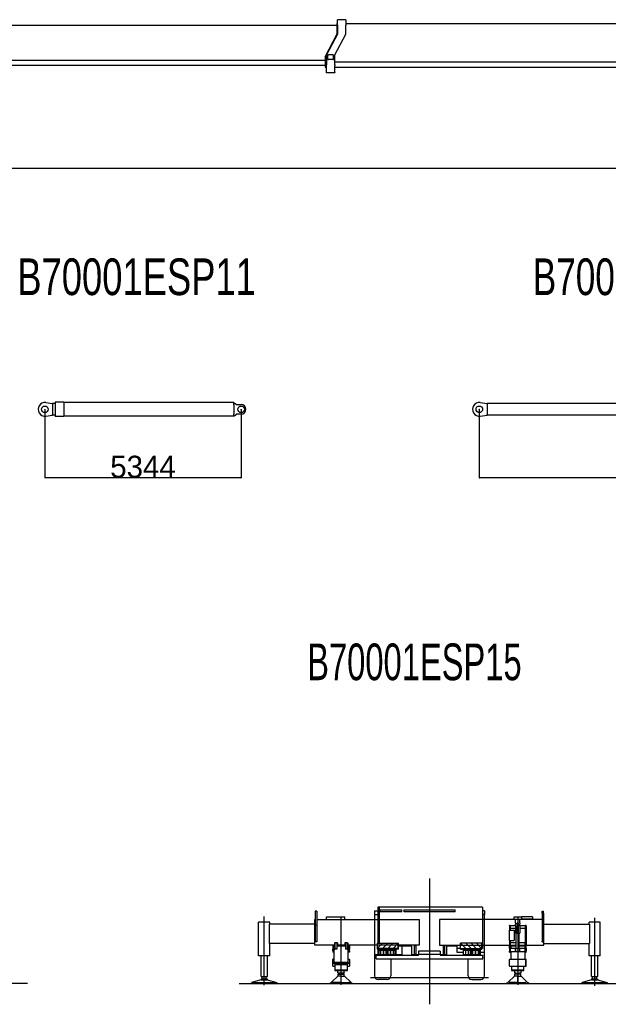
# Model space of a CAD drawing. Extents: x -4168 to 80734, y 199 to 57500.
# Tile 34 of 71: x 28400 to 44434, y 513 to 27339. Entities that reach past the tile are written whole.
import ezdxf

# ---------------------------------------------------------------- set-up
doc = ezdxf.new("R2010")
doc.units = 0
doc.header["$PDMODE"] = 35
doc.layers.get('0').update_dxf_attribs({"linetype": 'CONTINUOUS'})
doc.layers.get('DEFPOINTS').update_dxf_attribs({"linetype": 'CONTINUOUS'})
doc.styles.add('MX_DIMTXSTY_2', font='txt.shx', dxfattribs={"width": 1.1, "bigfont": 'extfont.shx'})
doc.styles.add('MX_NOTE_STANDARD', font='txt.shx', dxfattribs={"bigfont": 'extfont.shx'})
doc.dimstyles.new('MXDIMSTYLE', dxfattribs={"dimtxt": 2.8, "dimasz": 2.5, "dimexe": 1, "dimexo": 0.5, "dimgap": 0.5, "dimtad": 1, "dimdsep": 46, "dimtxsty": 'MX_NOTE_STANDARD', "dimblk1": 'OPEN30', "dimblk2": 'OPEN30', "dimsah": 1, "dimcen": 2.5, "dimadec": 0, "dimazin": 0, "dimtfac": 1, "dimtmove": 0, "dimatfit": 3, "dimldrblk": 'OPEN30', "dimfxl": 1, "dimtzin": 0, "dimarcsym": 0})

# ---------------------------------------------------------------- blocks, each defined once
blk = doc.blocks.new('_OPEN30')
at = {"color": 0, "linetype": 'ByBlock', "lineweight": -2}
for p, q in [((-1, 0.267949), (0, 0)), ((0, 0), (-1, -0.267949)), ((0, 0), (-1, 0))]:
    blk.add_line(p, q, dxfattribs=at)
blk = doc.blocks.new('*D10')
at = {"color": 0, "linetype": 'Continuous', "lineweight": -2}
for p, q in [((29086.189595, 16723.112703), (29086.189595, 14853.584383)), ((34430.1899, 16723.112703), (34430.1899, 14853.584383)), ((34427.4199, 14854.584383), (29088.959595, 14854.584383))]:
    blk.add_line(p, q, dxfattribs=at)
at = {"layer": 'DEFPOINTS', "color": 0, "linetype": 'Continuous', "lineweight": 0}
for p in [(29086.189595, 16723.612703), (34430.1899, 16723.612703), (29086.189595, 14854.584383)]:
    blk.add_point(p, dxfattribs=at)
at = {"color": 0, "linetype": 'Continuous', "lineweight": -2, "xscale": 2.77, "yscale": 2.77, "zscale": 2.77, "rotation": 180}
blk.add_blockref('_OPEN30', (29086.189595, 14854.584383), dxfattribs=at)
at = {"color": 0, "linetype": 'Continuous', "lineweight": -2, "xscale": 2.77, "yscale": 2.77, "zscale": 2.77}
blk.add_blockref('_OPEN30', (34430.1899, 14854.584383), dxfattribs=at)
at = {"color": 0, "linetype": 'Continuous', "insert": (31758.189656, 15155.084383), "char_height": 600, "attachment_point": 5, "line_spacing_factor": 0.792857}
blk.add_mtext('\\A1;5344', dxfattribs=at)
blk = doc.blocks.new('*D9')
at = {"color": 0, "linetype": 'Continuous', "lineweight": -2}
for p, q in [((40920.736606, 16723.112703), (40920.736606, 14853.584383)), ((50646.736911, 16723.112703), (50646.736911, 14853.584383)), ((50643.966911, 14854.584383), (40923.506606, 14854.584383))]:
    blk.add_line(p, q, dxfattribs=at)
at = {"layer": 'DEFPOINTS', "color": 0, "linetype": 'Continuous', "lineweight": 0}
for p in [(40920.736606, 16723.612703), (50646.736911, 16723.612703), (40920.736606, 14854.584383)]:
    blk.add_point(p, dxfattribs=at)
at = {"color": 0, "linetype": 'Continuous', "lineweight": -2, "xscale": 2.77, "yscale": 2.77, "zscale": 2.77, "rotation": 180}
blk.add_blockref('_OPEN30', (40920.736606, 14854.584383), dxfattribs=at)
at = {"color": 0, "linetype": 'Continuous', "lineweight": -2, "xscale": 2.77, "yscale": 2.77, "zscale": 2.77}
blk.add_blockref('_OPEN30', (50646.736911, 14854.584383), dxfattribs=at)
at = {"color": 0, "linetype": 'Continuous', "insert": (45783.736911, 15155.084383), "char_height": 600, "attachment_point": 5, "line_spacing_factor": 0.792857}
blk.add_mtext('\\A1;9726', dxfattribs=at)
blk = doc.blocks.new('*D8')
at = {"color": 0, "linetype": 'Continuous', "lineweight": -2}
for p, q in [((80430.452327, 27106.943203), (80430.452327, 23285.780361)), ((16430.452327, 25656.943203), (16430.452327, 23285.780361)), ((80427.682327, 23286.780361), (16433.222327, 23286.780361))]:
    blk.add_line(p, q, dxfattribs=at)
at = {"layer": 'DEFPOINTS', "color": 0, "linetype": 'Continuous', "lineweight": 0}
for p in [(80430.452327, 27107.443203), (16430.452327, 25657.443203), (16430.452327, 23286.780361)]:
    blk.add_point(p, dxfattribs=at)
at = {"color": 0, "linetype": 'Continuous', "lineweight": -2, "xscale": 2.77, "yscale": 2.77, "zscale": 2.77, "rotation": 180}
blk.add_blockref('_OPEN30', (16430.452327, 23286.780361), dxfattribs=at)
at = {"color": 0, "linetype": 'Continuous', "lineweight": -2, "xscale": 2.77, "yscale": 2.77, "zscale": 2.77}
blk.add_blockref('_OPEN30', (80430.452327, 23286.780361), dxfattribs=at)
at = {"color": 0, "linetype": 'Continuous', "insert": (48430.452327, 23587.280361), "char_height": 600, "attachment_point": 5, "line_spacing_factor": 0.792857, "style": 'MX_DIMTXSTY_2'}
blk.add_mtext('\\A1;64000', dxfattribs=at)

msp = doc.modelspace()

# ---------------------------------------------------------------- linework, layer by layer
at = {"color": 5, "linetype": 'Continuous'}
for p, q in [((27172.45, 27193.44), (37050.45, 27193.44)), ((37050.45, 27030.24), (37050.45, 27237.44)), ((37050.45, 27237.44), (37059.45, 27237.44)), ((37285.45, 27339.44), (37059.45, 27339.44)), ((37059.45, 27189.44), (37059.45, 27339.44)), ((37059.45, 27189.44), (37059.45, 26945.44)), ((37285.45, 27339.44), (37285.45, 27189.44)), ((37285.45, 27237.44), (47160.45, 27237.44)), ((37285.45, 26943.44), (37285.45, 27189.44)), ((36720.45, 26330.44), (37050.45, 26950.44)), ((37059.45, 26945.44), (36760.45, 26380.44)), ((36985.45, 26378.44), (37285.45, 26943.44)), ((37050.45, 26950.44), (37050.45, 27030.24)), ((36720.45, 26330.44), (36720.45, 26190.04)), ((36760.45, 26380.44), (36760.45, 26113.02)), ((36793.95, 26382.44), (36810.71, 26382.44)), ((36793.95, 26258.44), (36793.95, 26382.44)), ((36934.19, 26382.44), (36810.71, 26382.44)), ((36934.19, 26382.44), (36950.95, 26382.44)), ((36950.95, 26258.44), (36950.95, 26382.44)), ((36985.45, 26113.02), (36985.45, 26378.44)), ((26905.45, 26238.54), (36720.45, 26238.54)), ((26905.45, 26100.44), (36720.45, 26100.44)), ((36720.45, 26190.04), (36760.45, 26190.04)), ((36720.45, 26190.04), (36720.45, 26050.81)), ((36720.45, 26050.81), (36720.45, 26044.44)), ((36720.45, 26044.44), (36760.45, 26044.44)), ((36760.45, 26085.62), (36760.45, 26113.02)), ((36760.45, 25903.09), (36760.45, 26085.62)), ((36793.95, 26258.44), (36810.71, 26258.44)), ((36934.19, 26258.44), (36810.71, 26258.44)), ((36934.19, 26258.44), (36950.95, 26258.44)), ((36985.45, 26190.04), (46800.45, 26190.04)), ((36985.45, 26113.02), (36985.45, 26085.62)), ((36985.45, 25903.09), (36985.45, 26085.62)), ((36985.45, 26044.44), (46800.45, 26044.44)), ((36760.45, 25894.44), (36760.45, 25903.09)), ((36985.45, 25894.44), (36760.45, 25894.44)), ((36985.45, 25903.09), (36985.45, 25894.44))]:
    msp.add_line(p, q, dxfattribs=at)
at = {"color": 190, "linetype": 'Continuous'}
for p, q in [((29109.32, 16907.16), (29296.19, 16883.61)), ((29599.19, 16921.61), (29364.19, 16921.61)), ((29364.19, 16921.61), (29364.19, 16723.61)), ((29599.19, 16921.61), (29599.19, 16723.61)), ((34230.19, 16910.81), (29599.19, 16910.81)), ((34230.19, 16910.81), (34230.19, 16901.36)), ((34230.19, 16901.36), (34245.19, 16901.36)), ((34230.19, 16844.42), (34230.19, 16901.36)), ((34245.19, 16901.36), (34310.19, 16856.11)), ((40943.87, 16907.16), (41130.74, 16883.61)), ((29296.19, 16867.07), (29296.19, 16883.61)), ((29364.19, 16881.11), (29296.19, 16881.11)), ((29296.19, 16867.07), (29296.19, 16723.61)), ((29296.19, 16723.61), (29296.19, 16580.15)), ((29364.19, 16723.61), (29364.19, 16525.61)), ((29599.19, 16723.61), (29599.19, 16525.61)), ((34230.19, 16844.42), (34230.19, 16723.61)), ((34230.19, 16723.61), (34230.19, 16602.8)), ((34310.19, 16856.11), (34430.19, 16856.11)), ((41130.74, 16867.07), (41130.74, 16883.61)), ((45580.74, 16881.11), (41130.74, 16881.11)), ((41130.74, 16867.07), (41130.74, 16723.61)), ((41130.74, 16723.61), (41130.74, 16580.15)), ((29109.32, 16540.06), (29296.19, 16563.61)), ((29296.19, 16563.61), (29296.19, 16580.15)), ((29364.19, 16566.11), (29296.19, 16566.11)), ((29599.19, 16525.61), (29364.19, 16525.61)), ((34230.19, 16536.41), (29599.19, 16536.41)), ((34230.19, 16545.86), (34230.19, 16602.8)), ((34230.19, 16545.86), (34245.19, 16545.86)), ((34230.19, 16545.86), (34230.19, 16536.41)), ((34245.19, 16545.86), (34310.19, 16591.11)), ((34430.19, 16591.11), (34310.19, 16591.11)), ((40943.87, 16540.06), (41130.74, 16563.61)), ((41130.74, 16563.61), (41130.74, 16580.15)), ((45580.74, 16566.11), (41130.74, 16566.11))]:
    msp.add_line(p, q, dxfattribs=at)
at = {"color": 104, "linetype": 'Continuous'}
for p, q in [((39561.66, 3938.03), (39561.66, 513.24)), ((38061.66, 3059.8), (38061.66, 2959.8)), ((38061.66, 3059.8), (38151.66, 3059.8)), ((38061.66, 2959.8), (38061.66, 1862.8)), ((38061.66, 2959.8), (38151.66, 2959.8)), ((38201.66, 3162.8), (38151.66, 3162.8)), ((38151.66, 3162.8), (38151.66, 3032.8)), ((38151.66, 3032.8), (38151.66, 2686.5)), ((41005.96, 3162.8), (38201.66, 3162.8)), ((38201.66, 2180.8), (38201.66, 3162.8)), ((38212.56, 3087.6), (38212.56, 3032.6)), ((38212.56, 3087.6), (38812.56, 3087.6)), ((38812.56, 3032.6), (38212.56, 3032.6)), ((38812.56, 3032.6), (38812.56, 3087.6)), ((38861.66, 3087.6), (38861.66, 3032.6)), ((38861.66, 3087.6), (40261.66, 3087.6)), ((40261.66, 3032.6), (38861.66, 3032.6)), ((40261.66, 3032.6), (40261.66, 3087.6)), ((41005.96, 3162.8), (41005.96, 2032.5)), ((41061.66, 3059.8), (41005.96, 3059.8)), ((41061.66, 2959.8), (41005.96, 2959.8)), ((41061.66, 3059.8), (41061.66, 2959.8)), ((41061.66, 1932.8), (41061.66, 2959.8)), ((38201.66, 2686.5), (38151.66, 2686.5)), ((38151.66, 2686.5), (38151.66, 2180.8)), ((38136.66, 2180.8), (38716.66, 2180.8)), ((38136.66, 2180.8), (38136.66, 2018.8)), ((38141.66, 2175.8), (38141.66, 2035.8)), ((38141.66, 2175.8), (38282.16, 2175.8)), ((38282.16, 2175.8), (38141.66, 2035.8)), ((38282.16, 2175.8), (38425.06, 2175.8)), ((38425.06, 2175.8), (38284.56, 2035.8)), ((38425.06, 2175.8), (38568.36, 2175.8)), ((38568.36, 2175.8), (38427.86, 2035.8)), ((38568.36, 2175.8), (38711.66, 2175.8)), ((38711.66, 2175.8), (38571.16, 2035.8)), ((38711.66, 2035.8), (38711.66, 2175.8)), ((38716.66, 2018.8), (38716.66, 2180.8)), ((40406.66, 2018.8), (40406.66, 2180.8)), ((40986.66, 2180.8), (40406.66, 2180.8)), ((40554.96, 2175.8), (40411.66, 2175.8)), ((40411.66, 2175.8), (40552.16, 2035.8)), ((40411.66, 2035.8), (40411.66, 2175.8)), ((40698.26, 2175.8), (40554.96, 2175.8)), ((40554.96, 2175.8), (40695.46, 2035.8)), ((40841.16, 2175.8), (40698.26, 2175.8)), ((40698.26, 2175.8), (40838.76, 2035.8)), ((40841.16, 2175.8), (40981.66, 2035.8)), ((40981.66, 2175.8), (40841.16, 2175.8)), ((40981.66, 2175.8), (40981.66, 2035.8)), ((40986.66, 2180.8), (40986.66, 2018.8)), ((38716.66, 2018.8), (38136.66, 2018.8)), ((38284.56, 2035.8), (38141.66, 2035.8)), ((38166.66, 1848.8), (38166.66, 2018.8)), ((38178.66, 1988.3), (38178.66, 1857.3)), ((38178.66, 1988.3), (38634.66, 1988.3)), ((38178.76, 1988.3), (38178.76, 1857.3)), ((38225.86, 1857.3), (38225.86, 1988.3)), ((38226.36, 1988.3), (38226.36, 1857.3)), ((38427.86, 2035.8), (38284.56, 2035.8)), ((38308.86, 1857.3), (38308.86, 1988.3)), ((38309.36, 1988.3), (38309.36, 1857.3)), ((38383.86, 1857.3), (38383.86, 1988.3)), ((38384.36, 1988.3), (38384.36, 1857.3)), ((38571.16, 2035.8), (38427.86, 2035.8)), ((38428.86, 1857.3), (38428.86, 1988.3)), ((38429.36, 1988.3), (38429.36, 1857.3)), ((38498.86, 1857.3), (38498.86, 1988.3)), ((38499.36, 1988.3), (38499.36, 1857.3)), ((38711.66, 2035.8), (38571.16, 2035.8)), ((38578.86, 1857.3), (38578.86, 1988.3)), ((38579.36, 1988.3), (38579.36, 1857.3)), ((38634.56, 1857.3), (38634.56, 1988.3)), ((38634.66, 1857.3), (38634.66, 1988.3)), ((38646.66, 2018.8), (38646.66, 1848.8)), ((39086.66, 2097.3), (38716.66, 2097.3)), ((38811.66, 2097.3), (38811.66, 1862.8)), ((39086.66, 1863.3), (39086.66, 2097.3)), ((39149.16, 2112.8), (39189.16, 2112.8)), ((39149.16, 2112.8), (39149.16, 2060.58)), ((39149.16, 2060.58), (39149.16, 1935.01)), ((39149.16, 1935.01), (39149.16, 1882.8)), ((39149.16, 1882.8), (39189.16, 1882.8)), ((39189.16, 2112.8), (39189.16, 2060.58)), ((39189.16, 2060.58), (39189.16, 1935.01)), ((39189.16, 1935.01), (39189.16, 1882.8)), ((39856.66, 1963.8), (39266.66, 1963.8)), ((39266.66, 1963.8), (39266.66, 1874.1)), ((39856.66, 1963.8), (39856.66, 1874.1)), ((39934.16, 2112.8), (39934.16, 2060.58)), ((39934.16, 2112.8), (39974.16, 2112.8)), ((39934.16, 2060.58), (39934.16, 1935.01)), ((39934.16, 1935.01), (39934.16, 1882.8)), ((39934.16, 1882.8), (39974.16, 1882.8)), ((39974.16, 2112.8), (39974.16, 2060.58)), ((39974.16, 2060.58), (39974.16, 1935.01)), ((39974.16, 1935.01), (39974.16, 1882.8)), ((40036.66, 1863.3), (40036.66, 2097.3)), ((40311.66, 2097.3), (40036.66, 2097.3)), ((40311.66, 2097.3), (40311.66, 1932.8)), ((40406.66, 2032.5), (40311.66, 2032.5)), ((40311.66, 1932.8), (40476.66, 1932.8)), ((40406.66, 2018.8), (40986.66, 2018.8)), ((40411.66, 2035.8), (40552.16, 2035.8)), ((40476.66, 2018.8), (40476.66, 1848.8)), ((40488.66, 1857.3), (40488.66, 1988.3)), ((40488.66, 1988.3), (40944.66, 1988.3)), ((40488.76, 1857.3), (40488.76, 1988.3)), ((40543.96, 1988.3), (40543.96, 1857.3)), ((40544.46, 1988.3), (40544.46, 1857.3)), ((40552.16, 2035.8), (40695.46, 2035.8)), ((40623.96, 1857.3), (40623.96, 1988.3)), ((40624.46, 1988.3), (40624.46, 1857.3)), ((40693.96, 1857.3), (40693.96, 1988.3)), ((40694.46, 1988.3), (40694.46, 1857.3)), ((40695.46, 2035.8), (40838.76, 2035.8)), ((40738.96, 1857.3), (40738.96, 1988.3)), ((40739.46, 1988.3), (40739.46, 1857.3)), ((40813.96, 1857.3), (40813.96, 1988.3)), ((40814.46, 1988.3), (40814.46, 1857.3)), ((40838.76, 2035.8), (40981.66, 2035.8)), ((40896.96, 1857.3), (40896.96, 1988.3)), ((40897.46, 1988.3), (40897.46, 1857.3)), ((40944.56, 1988.3), (40944.56, 1857.3)), ((40944.66, 1857.3), (40944.66, 1988.3)), ((40956.66, 1848.8), (40956.66, 2018.8)), ((40956.66, 1932.8), (41061.66, 1932.8)), ((41005.96, 2032.5), (40986.66, 2032.5)), ((41059.16, 1287.8), (41059.16, 1932.8)), ((38166.66, 1862.8), (38061.66, 1862.8)), ((38064.16, 1862.8), (38064.16, 1287.8)), ((38107.16, 1748.8), (38107.16, 1848.8)), ((38107.16, 1848.8), (39266.66, 1848.8)), ((38107.16, 1748.8), (41016.16, 1748.8)), ((38634.66, 1857.3), (38178.66, 1857.3)), ((38509.16, 1748.8), (38509.16, 1287.8)), ((38811.66, 1862.8), (38646.66, 1862.8)), ((39266.66, 1863.3), (39086.66, 1863.3)), ((39856.66, 1874.1), (39266.66, 1874.1)), ((39266.66, 1874.1), (39266.66, 1848.8)), ((39856.66, 1874.1), (39856.66, 1848.8)), ((40036.66, 1863.3), (39856.66, 1863.3)), ((39856.66, 1848.8), (41016.16, 1848.8)), ((40944.66, 1857.3), (40488.66, 1857.3)), ((40614.16, 1287.8), (40614.16, 1748.8)), ((41016.16, 1748.8), (41016.16, 1848.8)), ((38509.16, 1407.69), (38509.16, 1408.01)), ((41059.16, 1407.69), (41059.16, 1408.01)), ((28612.54, 1079.8), (11924.99, 1079.8)), ((34374.7, 1079.8), (44751.06, 1079.8)), ((37955.48, 1247.8), (41167.84, 1247.8)), ((38409.16, 1187.8), (38164.16, 1187.8)), ((40714.16, 1187.8), (40959.16, 1187.8))]:
    msp.add_line(p, q, dxfattribs=at)
at = {"color": 130, "linetype": 'Continuous'}
for p, q in [((36451.66, 3046.8), (36451.66, 2996.8)), ((36491.66, 3046.8), (36451.66, 3046.8)), ((36451.66, 2996.8), (36451.66, 2671.8)), ((36491.66, 3046.8), (36491.66, 2996.8)), ((36491.66, 2996.8), (36491.66, 2671.8)), ((42631.66, 3046.8), (42671.66, 3046.8)), ((42631.66, 2996.8), (42631.66, 3046.8)), ((42631.66, 2996.8), (42631.66, 2671.8)), ((42671.66, 2996.8), (42671.66, 3046.8)), ((42671.66, 2996.8), (42671.66, 2671.8)), ((34909.56, 1829.8), (34909.56, 2747.8)), ((35061.66, 2747.8), (34909.56, 2747.8)), ((35061.66, 1034.55), (35061.66, 2903.55)), ((35213.76, 2747.8), (35061.66, 2747.8)), ((36441.66, 2695.2), (35201.66, 2695.2)), ((35201.66, 2167.8), (35201.66, 2695.2)), ((35213.76, 2695.2), (35213.76, 2747.8)), ((36441.66, 2821.8), (36451.66, 2821.8)), ((36441.66, 2127.8), (36441.66, 2821.8)), ((36491.66, 2821.8), (39283.66, 2821.8)), ((36755.66, 2898.8), (37255.66, 2898.8)), ((36755.66, 2821.8), (36755.66, 2898.8)), ((37255.66, 2821.8), (37255.66, 2898.8)), ((39283.66, 2821.8), (39283.66, 2127.8)), ((39839.66, 2821.8), (39839.66, 2127.8)), ((42631.66, 2821.8), (39839.66, 2821.8)), ((41867.66, 2898.8), (42067.66, 2898.8)), ((41867.66, 2821.8), (41867.66, 2898.8)), ((41909.66, 2821.8), (41909.66, 2816.59)), ((41909.66, 2732.17), (41909.66, 2816.59)), ((41909.66, 2732.17), (41909.66, 2707.45)), ((41909.66, 2644.44), (41909.66, 2707.45)), ((41950.16, 2442.8), (41950.16, 2720.69)), ((41985.16, 2442.8), (41985.16, 2720.69)), ((42025.66, 2821.8), (42025.66, 2816.59)), ((42025.66, 2732.17), (42025.66, 2816.59)), ((42025.66, 2732.17), (42025.66, 2707.45)), ((42025.66, 2644.44), (42025.66, 2707.45)), ((42067.66, 2898.8), (42067.66, 2833.8)), ((42077.66, 2898.8), (42067.66, 2898.8)), ((42077.66, 2833.8), (42067.66, 2833.8)), ((42367.66, 2898.8), (42077.66, 2898.8)), ((42077.66, 2821.8), (42077.66, 2833.8)), ((42087.66, 2833.8), (42077.66, 2833.8)), ((42367.66, 2833.8), (42087.66, 2833.8)), ((42367.66, 2898.8), (42367.66, 2833.8)), ((42367.66, 2821.8), (42367.66, 2833.8)), ((42681.66, 2821.8), (42671.66, 2821.8)), ((42681.66, 2127.8), (42681.66, 2821.8)), ((42681.66, 2695.2), (43921.66, 2695.2)), ((43909.56, 2695.2), (43909.56, 2747.8)), ((44061.66, 2747.8), (43909.56, 2747.8)), ((43921.66, 2695.2), (43921.66, 2167.8)), ((44213.76, 2747.8), (44061.66, 2747.8)), ((44213.76, 1829.8), (44213.76, 2747.8)), ((36451.66, 2671.8), (36451.66, 2233.75)), ((36491.66, 2671.8), (36451.66, 2671.8)), ((36491.66, 2671.8), (36491.66, 2233.75)), ((41738.06, 2529.4), (41738.06, 2251.2)), ((41744.66, 2529.4), (41738.06, 2529.4)), ((41764.66, 2661.8), (41739.66, 2661.8)), ((41739.66, 2646.8), (41739.66, 2661.8)), ((41739.66, 2646.8), (41739.66, 2529.4)), ((41744.66, 2529.4), (41861.66, 2529.4)), ((41764.66, 2661.8), (41764.66, 2529.4)), ((41764.66, 2659.95), (41909.66, 2659.95)), ((41764.66, 2583.65), (41909.66, 2583.65)), ((41868.26, 2529.4), (41861.66, 2529.4)), ((41868.26, 2529.4), (41868.26, 2251.2)), ((41909.66, 2644.44), (41909.66, 2455.28)), ((41909.66, 2455.28), (41950.16, 2455.28)), ((41925.16, 2031.8), (41925.16, 2442.8)), ((41967.66, 2442.8), (41925.16, 2442.8)), ((42010.16, 2442.8), (41967.66, 2442.8)), ((41985.16, 2455.28), (42025.66, 2455.28)), ((42010.16, 2031.8), (42010.16, 2442.8)), ((42025.66, 2659.95), (42170.66, 2659.95)), ((42025.66, 2644.44), (42025.66, 2455.28)), ((42025.66, 2583.65), (42170.66, 2583.65)), ((42195.66, 2661.8), (42170.66, 2661.8)), ((42170.66, 2646.8), (42170.66, 2661.8)), ((42170.66, 2646.8), (42170.66, 2134.15)), ((42195.66, 2646.8), (42195.66, 2661.8)), ((42195.66, 2646.8), (42195.66, 2134.15)), ((42631.66, 2671.8), (42671.66, 2671.8)), ((42631.66, 2671.8), (42631.66, 2233.75)), ((42671.66, 2671.8), (42671.66, 2233.75)), ((36441.66, 2167.8), (35201.66, 2167.8)), ((35213.76, 1829.8), (35213.76, 2167.8)), ((36451.66, 2233.75), (36451.66, 2216.8)), ((36491.66, 2216.8), (36451.66, 2216.8)), ((36491.66, 2233.75), (36491.66, 2216.8)), ((36971.66, 2191.8), (36971.66, 2011.8)), ((36971.66, 2191.8), (36987.66, 2191.8)), ((37038.66, 2191.8), (36987.66, 2191.8)), ((36987.66, 2191.8), (36987.66, 2011.8)), ((37038.66, 2191.8), (37038.66, 2011.8)), ((37054.66, 2191.8), (37038.66, 2191.8)), ((37054.66, 2191.8), (37054.66, 2134.8)), ((37273.66, 2191.8), (37258.66, 2191.8)), ((37258.66, 2191.8), (37258.66, 2134.8)), ((37323.66, 2191.8), (37273.66, 2191.8)), ((37273.66, 2191.8), (37273.66, 2011.8)), ((37323.66, 2191.8), (37339.66, 2191.8)), ((37323.66, 2191.8), (37323.66, 2011.8)), ((37339.66, 2191.8), (37339.66, 2011.8)), ((41744.66, 2251.2), (41738.06, 2251.2)), ((41739.66, 2251.2), (41739.66, 2134.15)), ((41744.66, 2251.2), (41861.66, 2251.2)), ((41764.66, 2251.2), (41764.66, 2134.15)), ((41767.66, 2127.8), (41767.66, 2197.8)), ((41767.66, 2197.8), (41925.16, 2197.8)), ((41868.26, 2251.2), (41861.66, 2251.2)), ((42010.16, 2197.8), (42167.66, 2197.8)), ((42167.66, 2127.8), (42167.66, 2197.8)), ((42631.66, 2216.8), (42631.66, 2233.75)), ((42631.66, 2216.8), (42671.66, 2216.8)), ((42671.66, 2216.8), (42671.66, 2233.75)), ((42681.66, 2167.8), (43921.66, 2167.8)), ((43909.56, 1829.8), (43909.56, 2167.8)), ((36971.66, 2127.8), (36441.66, 2127.8)), ((36927.66, 2127.8), (36927.66, 2077.8)), ((36927.66, 2077.8), (36927.66, 2052.8)), ((36927.66, 2052.8), (36927.66, 2012.8)), ((36927.66, 2052.8), (36952.66, 2052.8)), ((36927.66, 1972.8), (36927.66, 2012.8)), ((36927.66, 1972.8), (36927.66, 1932.8)), ((36952.66, 1932.8), (36927.66, 1932.8)), ((36952.66, 2127.8), (36952.66, 2077.8)), ((36952.66, 2077.8), (36952.66, 2052.8)), ((36952.66, 2052.8), (36952.66, 1932.8)), ((36965.66, 2042.8), (36952.66, 2042.8)), ((36965.66, 1952.8), (36952.66, 1952.8)), ((36955.66, 2102.8), (36955.66, 2127.8)), ((36971.66, 2102.8), (36955.66, 2102.8)), ((36971.66, 2011.8), (36987.66, 2011.8)), ((37038.66, 2011.8), (36987.66, 2011.8)), ((37038.66, 2109.8), (37273.66, 2109.8)), ((37273.66, 2102.8), (37038.66, 2102.8)), ((37054.66, 2134.8), (37258.66, 2134.8)), ((37323.66, 2011.8), (37273.66, 2011.8)), ((37323.66, 2011.8), (37339.66, 2011.8)), ((39283.66, 2127.8), (37339.66, 2127.8)), ((37355.66, 2102.8), (37339.66, 2102.8)), ((37358.66, 2042.8), (37345.66, 2042.8)), ((37358.66, 1952.8), (37345.66, 1952.8)), ((37355.66, 2102.8), (37355.66, 2127.8)), ((37358.66, 2127.8), (37358.66, 2077.8)), ((37358.66, 2052.8), (37358.66, 2077.8)), ((37358.66, 2052.8), (37383.66, 2052.8)), ((37358.66, 2012.8), (37358.66, 2052.8)), ((37358.66, 1972.8), (37358.66, 2012.8)), ((37358.66, 1932.8), (37358.66, 1972.8)), ((37383.66, 1932.8), (37358.66, 1932.8)), ((37383.66, 2127.8), (37383.66, 2077.8)), ((37383.66, 2077.8), (37383.66, 2052.8)), ((37383.66, 2052.8), (37383.66, 2012.8)), ((37383.66, 1972.8), (37383.66, 2012.8)), ((37383.66, 1972.8), (37383.66, 1932.8)), ((39839.66, 2127.8), (41739.66, 2127.8)), ((41739.66, 2116.47), (41739.66, 2134.15)), ((41739.66, 2059.12), (41739.66, 2116.47)), ((41739.66, 2041.44), (41739.66, 2059.12)), ((41739.66, 2041.44), (41739.66, 1957.8)), ((41739.66, 1932.8), (41739.66, 1957.8)), ((41739.66, 1932.8), (41764.66, 1932.8)), ((41764.66, 2134.15), (41764.66, 2116.47)), ((41764.66, 2127.8), (41767.66, 2127.8)), ((41764.66, 2059.12), (41764.66, 2116.47)), ((41764.66, 2059.12), (41764.66, 1932.8)), ((41764.66, 2042.8), (41925.16, 2042.8)), ((41764.66, 1952.8), (42170.66, 1952.8)), ((41767.66, 2127.8), (41767.66, 2102.8)), ((41767.66, 2127.8), (41925.16, 2127.8)), ((41767.66, 2102.8), (41925.16, 2102.8)), ((41777.66, 2102.8), (41777.66, 2042.8)), ((41909.66, 1996.8), (41909.66, 2031.8)), ((41909.66, 2031.8), (42025.66, 2031.8)), ((41909.66, 1961.8), (41909.66, 1996.8)), ((41909.66, 1961.8), (42025.66, 1961.8)), ((42010.16, 2127.8), (42167.66, 2127.8)), ((42010.16, 2102.8), (42167.66, 2102.8)), ((42010.16, 2042.8), (42170.66, 2042.8)), ((42025.66, 1996.8), (42025.66, 2031.8)), ((42025.66, 1961.8), (42025.66, 1996.8)), ((42157.66, 2102.8), (42157.66, 2042.8)), ((42167.66, 2127.8), (42167.66, 2102.8)), ((42167.66, 2127.8), (42170.66, 2127.8)), ((42170.66, 2116.47), (42170.66, 2134.15)), ((42170.66, 2059.12), (42170.66, 2116.47)), ((42170.66, 2041.44), (42170.66, 2059.12)), ((42170.66, 1957.8), (42170.66, 2041.44)), ((42170.66, 1932.8), (42170.66, 1957.8)), ((42170.66, 1932.8), (42195.66, 1932.8)), ((42195.66, 2116.47), (42195.66, 2134.15)), ((42195.66, 2127.8), (42681.66, 2127.8)), ((42195.66, 2059.12), (42195.66, 2116.47)), ((42195.66, 2041.44), (42195.66, 2059.12)), ((42195.66, 2041.44), (42195.66, 1957.8)), ((42195.66, 1932.8), (42195.66, 1957.8)), ((35061.66, 1829.8), (34909.56, 1829.8)), ((35213.76, 1829.8), (35061.66, 1829.8)), ((44061.66, 1829.8), (43909.56, 1829.8)), ((44213.76, 1829.8), (44061.66, 1829.8))]:
    msp.add_line(p, q, dxfattribs=at)
at = {"color": 4, "linetype": 'Continuous'}
for p, q in [((37155.66, 1044.4), (37155.66, 2899.81)), ((41967.66, 2899.81), (41967.66, 1044.4)), ((44061.66, 2870.37), (44061.66, 1012.16)), ((36965.66, 1655.81), (36965.66, 2105.81)), ((37345.66, 1655.81), (37345.66, 2105.81)), ((41777.66, 1952.8), (41777.66, 1741.26)), ((42157.66, 1952.8), (42157.66, 1741.26)), ((34976.66, 1273.8), (34976.66, 1829.8)), ((35146.66, 1273.8), (35146.66, 1829.8)), ((36930.86, 1549.69), (36930.86, 1736.96)), ((36935.16, 1741.26), (36965.66, 1741.26)), ((36955.66, 1655.81), (36955.66, 1618.81)), ((37355.66, 1655.81), (36955.66, 1655.81)), ((37355.66, 1618.81), (36955.66, 1618.81)), ((36985.66, 1618.81), (36985.66, 1435.83)), ((37325.66, 1435.83), (37325.66, 1618.81)), ((37345.66, 1741.26), (37376.2, 1741.26)), ((37355.66, 1655.81), (37355.66, 1618.81)), ((37380.46, 1736.96), (37380.46, 1549.69)), ((41742.86, 1551.31), (41742.86, 1736.96)), ((41742.86, 1733.96), (41745.16, 1733.96)), ((41745.16, 1549.69), (41745.16, 1736.96)), ((41747.12, 1741.26), (42188.16, 1741.26)), ((41747.16, 1738.96), (41750.16, 1738.96)), ((41750.16, 1741.26), (41750.16, 1738.94)), ((42185.16, 1741.26), (42185.16, 1738.96)), ((42185.16, 1738.96), (42188.16, 1738.96)), ((42190.16, 1549.69), (42190.16, 1736.96)), ((42190.16, 1733.96), (42192.46, 1733.96)), ((42192.46, 1550.96), (42192.46, 1736.96)), ((43976.66, 1273.8), (43976.66, 1829.8)), ((44146.66, 1273.8), (44146.66, 1829.8)), ((36930.86, 1549.69), (36985.66, 1549.69)), ((37325.66, 1590.81), (36985.66, 1590.81)), ((36985.66, 1454.83), (37325.66, 1454.83)), ((36985.66, 1435.83), (37135.66, 1435.83)), ((37070.66, 1367.9), (37070.66, 1435.83)), ((37070.66, 1367.9), (37072.16, 1365.3)), ((37239.16, 1365.3), (37072.16, 1365.3)), ((37112.66, 1345.3), (37112.66, 1330.29)), ((37135.66, 1454.83), (37135.66, 1435.83)), ((37175.66, 1435.83), (37175.66, 1454.83)), ((37175.66, 1435.83), (37325.66, 1435.83)), ((37198.66, 1345.3), (37198.66, 1330.29)), ((37240.66, 1367.9), (37239.16, 1365.3)), ((37240.65, 1367.9), (37240.65, 1435.83)), ((37325.66, 1549.69), (37380.46, 1549.69)), ((41742.86, 1593.74), (41745.16, 1593.74)), ((41742.86, 1551.31), (41745.16, 1551.31)), ((41745.16, 1549.69), (42190.16, 1549.69)), ((41797.66, 1551.31), (41797.66, 1435.83)), ((41797.66, 1454.83), (42137.66, 1454.83)), ((41797.66, 1435.83), (41947.66, 1435.83)), ((41882.66, 1367.9), (41884.16, 1365.3)), ((41882.67, 1435.83), (41882.67, 1367.9)), ((41884.16, 1365.3), (42051.16, 1365.3)), ((41924.66, 1345.3), (41924.66, 1330.29)), ((41947.66, 1454.83), (41947.66, 1435.83)), ((41987.66, 1435.83), (41987.66, 1454.83)), ((41987.66, 1435.83), (42137.66, 1435.83)), ((42010.66, 1345.3), (42010.66, 1330.29)), ((42052.66, 1367.9), (42051.16, 1365.3)), ((42052.66, 1435.83), (42052.66, 1367.9)), ((42137.66, 1435.83), (42137.66, 1549.69)), ((42190.16, 1550.96), (42192.46, 1550.96)), ((35411.56, 1102.8), (34711.56, 1102.8)), ((34711.56, 1079.8), (34711.56, 1102.8)), ((35411.56, 1079.8), (34711.56, 1079.8)), ((34979.76, 1176.78), (34718.76, 1107.78)), ((34718.76, 1103.06), (34718.76, 1107.78)), ((34976.66, 1273.8), (35146.66, 1273.8)), ((34979.76, 1205.8), (35143.56, 1205.8)), ((34979.76, 1205.8), (34979.76, 1176.78)), ((34979.76, 1176.78), (35143.56, 1176.78)), ((35006.66, 1205.8), (35006.66, 1273.8)), ((35116.66, 1205.8), (35116.66, 1273.8)), ((35143.56, 1205.8), (35143.56, 1176.78)), ((35143.56, 1176.78), (35404.56, 1107.78)), ((35404.56, 1103.06), (35404.56, 1107.78)), ((35411.56, 1079.8), (35411.56, 1102.8)), ((36855.97, 1090.21), (36857.85, 1094.3)), ((36855.97, 1090.21), (36878.68, 1079.8)), ((36857.84, 1094.3), (36879.66, 1084.3)), ((37432.64, 1079.8), (36878.68, 1079.8)), ((36885.66, 1084.3), (36879.66, 1084.3)), ((36885.66, 1111.27), (37075.66, 1286.42)), ((36885.66, 1111.27), (36885.66, 1084.3)), ((36942.31, 1109.3), (36912.93, 1136.41)), ((37154.16, 1109.3), (36942.31, 1109.3)), ((36942.31, 1079.8), (36942.31, 1109.3)), ((37075.66, 1330.29), (37235.66, 1330.29)), ((37075.66, 1280.3), (37075.66, 1330.29)), ((37151.16, 1283.31), (37075.66, 1283.31)), ((37154.16, 1281.1), (37151.16, 1283.31)), ((37154.16, 1109.3), (37154.16, 1281.1)), ((37157.16, 1280.3), (37154.16, 1280.3)), ((37157.16, 1281.1), (37160.16, 1283.31)), ((37157.16, 1109.3), (37157.16, 1281.1)), ((37157.16, 1109.3), (37369.02, 1109.3)), ((37160.16, 1283.31), (37235.66, 1283.31)), ((37235.66, 1280.3), (37235.66, 1330.29)), ((37425.66, 1111.27), (37235.66, 1286.42)), ((37369.01, 1109.3), (37398.39, 1136.41)), ((37369.02, 1079.8), (37369.02, 1109.3)), ((37425.66, 1111.27), (37425.66, 1084.3)), ((37425.66, 1084.3), (37431.66, 1084.3)), ((37431.66, 1084.3), (37453.47, 1094.3)), ((37432.64, 1079.8), (37455.35, 1090.21)), ((37455.35, 1090.21), (37453.47, 1094.3)), ((41667.97, 1090.21), (41669.85, 1094.3)), ((41690.68, 1079.8), (41667.97, 1090.21)), ((41691.66, 1084.3), (41669.85, 1094.3)), ((41690.68, 1079.8), (42244.64, 1079.8)), ((41697.66, 1084.3), (41691.66, 1084.3)), ((41697.66, 1111.27), (41887.66, 1286.42)), ((41697.66, 1111.27), (41697.66, 1084.3)), ((41754.31, 1109.3), (41724.93, 1136.41)), ((41754.3, 1079.8), (41754.3, 1109.3)), ((41966.16, 1109.3), (41754.3, 1109.3)), ((41887.66, 1280.3), (41887.66, 1330.29)), ((42047.66, 1330.29), (41887.66, 1330.29)), ((41963.16, 1283.31), (41887.66, 1283.31)), ((41966.16, 1281.1), (41963.16, 1283.31)), ((41966.16, 1109.3), (41966.16, 1281.1)), ((41966.16, 1280.3), (41969.16, 1280.3)), ((41969.16, 1281.1), (41972.16, 1283.31)), ((41969.16, 1109.3), (41969.16, 1281.1)), ((41969.16, 1109.3), (42181.01, 1109.3)), ((41972.16, 1283.31), (42047.66, 1283.31)), ((42047.66, 1280.3), (42047.66, 1330.29)), ((42237.66, 1111.27), (42047.66, 1286.42)), ((42181.01, 1109.3), (42210.39, 1136.41)), ((42181.01, 1079.8), (42181.01, 1109.3)), ((42237.66, 1111.27), (42237.66, 1084.3)), ((42237.66, 1084.3), (42243.66, 1084.3)), ((42265.48, 1094.3), (42243.66, 1084.3)), ((42267.35, 1090.21), (42244.64, 1079.8)), ((42267.35, 1090.21), (42265.47, 1094.3)), ((44411.56, 1102.8), (43711.56, 1102.8)), ((43711.56, 1079.8), (43711.56, 1102.8)), ((44411.56, 1079.8), (43711.56, 1079.8)), ((43979.76, 1176.78), (43718.76, 1107.78)), ((43718.76, 1103.06), (43718.76, 1107.78)), ((43976.66, 1273.8), (44146.66, 1273.8)), ((43979.76, 1205.8), (43979.76, 1176.78)), ((43979.76, 1205.8), (44143.56, 1205.8)), ((43979.76, 1176.78), (44143.56, 1176.78)), ((44006.66, 1205.8), (44006.66, 1273.8)), ((44061.56, 1253.8), (44061.56, 1166.56)), ((44116.66, 1205.8), (44116.66, 1273.8)), ((44143.56, 1205.8), (44143.56, 1176.78)), ((44143.56, 1176.78), (44404.56, 1107.78)), ((44404.56, 1103.06), (44404.56, 1107.78)), ((44411.56, 1079.8), (44411.56, 1102.8))]:
    msp.add_line(p, q, dxfattribs=at)
at = {"color": 190, "linetype": 'Continuous'}
for centre in [(29086.19, 16723.61), (34430.19, 16723.61), (40920.74, 16723.61)]:
    msp.add_circle(centre, 90, dxfattribs=at)
for centre, radius, start, end in [((29086.19, 16723.61), 185, 82.817747, 277.182253), ((40920.74, 16723.61), 185, 82.817747, 277.182253), ((34430.19, 16723.61), 132.5, 270, 90)]:
    msp.add_arc(centre, radius, start, end, dxfattribs=at)
at = {"color": 4, "linetype": 'Continuous'}
for centre, radius, start, end in [((36935.16, 1736.96), 4.3, 90, 180), ((37376.16, 1736.96), 4.3, 0.000091, 90), ((41747.16, 1736.96), 4.3, 89.9999, 180), ((41747.16, 1736.96), 2, 89.9998, 180), ((41745.16, 1738.96), 5, 270, 0), ((42190.16, 1738.96), 5, 180, 270), ((42188.16, 1736.96), 4.3, 0, 89.9999), ((42188.16, 1736.96), 2, 359.998, 90), ((37092.66, 1345.3), 20, 0, 90), ((37218.66, 1345.3), 20, 90, 179.999964), ((41904.66, 1345.3), 20, 0.000036, 90), ((42030.66, 1345.3), 20, 90, 180)]:
    msp.add_arc(centre, radius, start, end, dxfattribs=at)
at = {"color": 104, "linetype": 'Continuous'}
for centre, start, end in [((38164.16, 1287.8), 180, 270), ((38409.16, 1287.8), 270, 0), ((40714.16, 1287.8), 180, 270), ((40959.16, 1287.8), 270, 0)]:
    msp.add_arc(centre, 100, start, end, dxfattribs=at)
at = {"color": 130, "linetype": 'Continuous'}
for major_axis, start_param, end_param in [((17.5, 0), 1.57080461, 3.1416113), ((-17.5, 0), 3.14159802, 4.712389)]:
    msp.add_ellipse((41967.66, 2720.69), major_axis=major_axis, ratio=0.538081, start_param=start_param, end_param=end_param, dxfattribs=at)
at = {"color": 20, "linetype": 'Continuous'}
for p in [(29086.19, 16723.61), (34430.19, 16723.61), (40920.74, 16723.61), (39561.66, 3104.8), (39561.66, 1247.8)]:
    msp.add_point(p, dxfattribs=at)

# ---------------------------------------------------------------- texts
at = {"color": 7, "linetype": 'Continuous', "char_height": 1000, "attachment_point": 1}
for s, insert in [('\\W0.740915;\\A1;B70001ESP11', (28334.07, 20835.5)), ('\\W0.715799;\\A1;B70001ESP12', (42377.33, 20835.5)), ('\\W0.665860;\\A1;B70001ESP15', (36231.4, 10343.57))]:
    msp.add_mtext(s, dxfattribs=dict(at, insert=insert))

# ---------------------------------------------------------------- dimensions: what is measured, and where the dimension line sits
at = {"color": 7, "linetype": 'Continuous'}
for base, p1, p2, override, picture, middle in [((16430.45, 23286.78), (80430.45, 27107.44), (16430.45, 25657.44), {"dimtxt": 600, "dimasz": 2.77, "dimdec": 1, "dimtxsty": 'MX_DIMTXSTY_2', "dimtzin": 8}, '*D8', (48430.45, 23286.78)), ((29086.19, 14854.58), (34430.19, 16723.61), (29086.19, 16723.61), {"dimtxt": 600, "dimasz": 2.77, "dimdec": 1, "dimtzin": 8}, '*D10', (31758.19, 14854.58)), ((40920.74, 14854.58), (50646.74, 16723.61), (40920.74, 16723.61), {"dimtxt": 600, "dimasz": 2.77, "dimdec": 1, "dimtzin": 8}, '*D9', (45783.74, 14854.58))]:
    dim = msp.add_linear_dim(base=base, p1=p1, p2=p2, text='\\A1;<>', dimstyle='MXDIMSTYLE', override=override, dxfattribs=at)
    dim.commit()
    dim.dimension.update_dxf_attribs({"geometry": picture, "text_midpoint": middle, "dimtype": 160})

doc.saveas('drawing.dxf')
